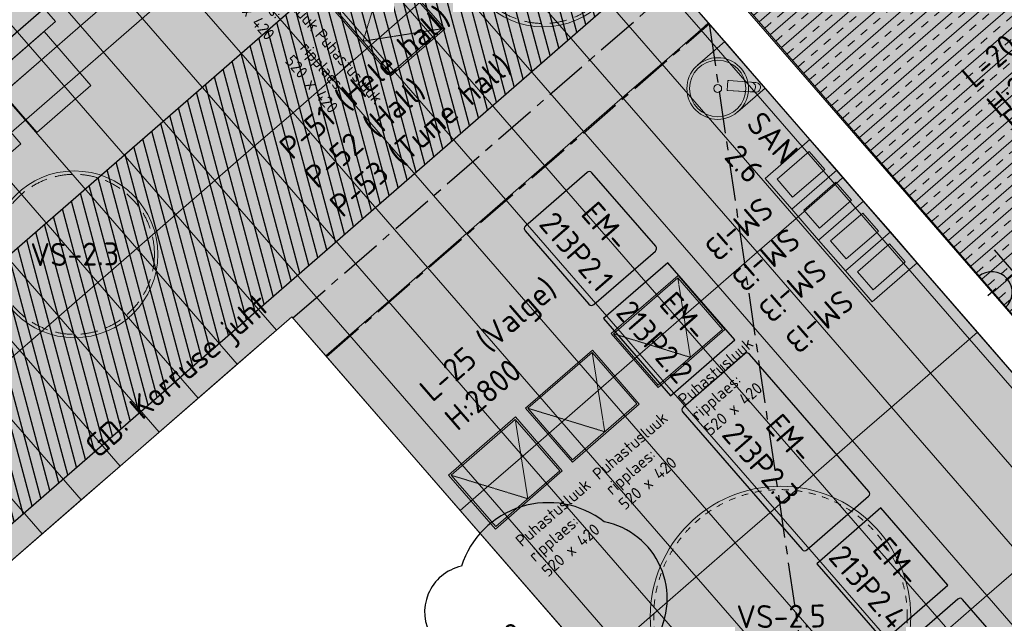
# Model space of a CAD drawing. Header units: millimetres. Extents: x -3074 to 179405, y -22 to 114374.
# Tile 88 of 184: x 145683 to 151469, y 78148 to 81670. Entities that reach past the tile are written whole.
import ezdxf

# ---------------------------------------------------------------- set-up
doc = ezdxf.new("R2010")
doc.units = ezdxf.units.MM
for name, pattern in [('Center', [400, 250, -50, 50, -50]), ('Hidden', [4, 2, -2]), ('Hidden 100.00_ 50.00', [150, 100, -50]), ('Hidden_100', [80, 40, -40])]:
    doc.linetypes.add(name, pattern=pattern)
doc.layers.get('0').update_dxf_attribs({"true_color": 0x000000})
for name, color, linetype, true_color in [('__Ref', 7, 'Continuous', 0x000000), ('_SA-ELEKTER_pistikupesad', 7, 'Continuous', 0x9900cc), ('_SA-KUJA', 1, 'Continuous', 0xff0000), ('_SA-KUJA_hatch', 7, 'Continuous', 0xffd9d9), ('_SA-LAGI_tekst', 7, 'Continuous', 0x7f4f3f), ('_SA-MÄRKUSED', 1, 'Continuous', 0xff0000), ('_SA-SISUSTUS_DIM', 1, 'Continuous', 0xff0000), ('_SA-SISUSTUS_tekst', 7, 'Continuous', 0x7f4f3f), ('_SA-VALGUSTUS_abi', 7, 'Center', 0xff9f7f)]:
    doc.layers.add(name, color=color, linetype=linetype, true_color=true_color)
for name, color, linetype, lineweight, true_color in [('_SA-LAGI', 7, 'Continuous', 9, 0x5b5b5b), ('_SA-LAGI_eriosade seadmed', 7, 'Continuous', 5, 0x9900cc), ('_SA-LAGI_hatch', 7, 'Continuous', 5, 0x787878), ('_SA-PORAND', 7, 'Continuous', 9, 0x5b5b5b), ('_SA-PORAND_hatch', 254, 'Continuous', 9, 0xbebebe), ('_SA-PORAND_tekst', 7, 'Continuous', 9, 0x5b5b5b), ('_SA-SANTEHN', 7, 'Continuous', 13, 0x4c5f99), ('_SA-SANTEHN_tekst', 7, 'Continuous', 13, 0x4c5f99), ('_SA-SISUSTUS_kohtkindel', 7, 'Continuous', 15, 0x7f4f3f), ('_SA-SISUSTUS_lahtine', 7, 'Continuous', 18, 0x7f4f3f), ('_SA-VALGUSTUS', 20, 'Continuous', 13, 0xff3f00)]:
    doc.layers.add(name, color=color, linetype=linetype, lineweight=lineweight, true_color=true_color)
doc.styles.add('DIN Pro Light-Light', font='txt')
doc.styles.add('DIN Pro Medium-Medium', font='txt')
doc.dimstyles.new('INP_100_DIM', dxfattribs={"dimtxt": 135, "dimasz": 100, "dimexe": 50, "dimexo": 0.5, "dimgap": 20, "dimtad": 0, "dimtih": 1, "dimtoh": 1, "dimdec": 0, "dimzin": 1, "dimdsep": 46, "dimtxsty": 'DIN Pro Light-Light', "dimcen": 2.5, "dimadec": 1, "dimazin": 1, "dimtfac": 1, "dimtdec": 4, "dimtix": 1, "dimtofl": 0, "dimtmove": 1, "dimatfit": 3, "dimfxl": 1, "dimtolj": 1, "dimtzin": 1, "dimarcsym": 0})

# ---------------------------------------------------------------- blocks, each defined once
blk = doc.blocks.new('segisti Metris S pealt')
at = {"color": 0, "linetype": 'ByBlock', "lineweight": -2}
for p, q in [((-27, 167.2), (-24.3, 173.9)), ((-24.3, 173.9), (-19.7, 179.7)), ((-24.3, 173.9), (-19.7, 179.7)), ((-19.7, 179.7), (-13.9, 184.3)), ((-13.9, 184.3), (-7.2, 187)), ((-7.2, 187), (0, 188)), ((0, 188), (7.2, 187)), ((7.2, 187), (13.9, 184.3)), ((13.9, 184.3), (19.7, 179.7)), ((19.7, 179.7), (24.3, 173.9)), ((24.3, 173.9), (27, 167.2)), ((-28, 160), (-27, 167.2)), ((-28, 135.073), (-28, 160)), ((-28, 160), (-28, 135.073)), ((-28, 132), (-26.7, 139.1)), ((-28, 132), (-26.7, 139.1)), ((-28, 135.073), (-28, 133.19)), ((-28, 133.19), (-28, 135.073)), ((-28, 132), (-28, 133.19)), ((-28, 133.19), (-28, 132)), ((-28, 133.19), (-28, 5)), ((-28, 96), (-28, 133.19)), ((-28, 5), (-28, 132)), ((-28, 132), (-28, 5)), ((-26.7, 139.1), (-24, 145.8)), ((-24, 145.8), (-19.5, 151.5)), ((-19.5, 151.5), (-13.8, 156)), ((-13.8, 156), (-7.1, 158.7)), ((-7.1, 158.7), (0, 159.7)), ((0, 159.7), (7.1, 158.7)), ((7.1, 158.7), (13.8, 156)), ((13.8, 156), (19.5, 151.5)), ((19.5, 151.5), (24, 145.8)), ((24, 145.8), (26.7, 139.1)), ((26.7, 139.1), (28, 132)), ((27, 167.2), (28, 160)), ((28, 160), (28, 135.073)), ((28, 135.073), (28, 160)), ((28, 159.831), (28, 157.911)), ((28, 157.911), (28, 159.831)), ((28, 157.911), (28, 155.863)), ((28, 155.863), (28, 157.911)), ((28, 155.863), (28, 153.815)), ((28, 153.815), (28, 155.863)), ((28, 135.073), (28, 132)), ((28, 132), (28, 135.073)), ((28, 5), (28, 132)), ((28, 132), (28, 5)), ((-28, 5), (-28, 96)), ((-28, 5), (-28, 4)), ((-28, 4), (-28, 5)), ((-28, 4), (-28, 3)), ((-28, 3), (-28, 4)), ((-28, 3), (-28, 2.2)), ((-28, 2.2), (-28, 3)), ((-28, 2.2), (-28, 1.5)), ((-28, 1.5), (-28, 2.2)), ((-28, 1.5), (-28, 1.1)), ((-28, 1.1), (-28, 1.5)), ((-28, 1), (-28, 1.1)), ((-28, 1.1), (-28, 1)), ((-28, 1), (-27.7, 0.3)), ((-27.7, 0.3), (-27, 0)), ((-27.7, 0.3), (-27, 0)), ((-27, 0), (0, 0)), ((0, 0), (27, 0)), ((27, 0), (27.7, 0.3)), ((27, 0), (27.7, 0.3)), ((27.7, 0.3), (28, 1)), ((28, 4), (28, 5)), ((28, 5), (28, 4)), ((28, 4), (28, 3)), ((28, 3), (28, 4)), ((28, 3), (28, 2.2)), ((28, 2.2), (28, 3)), ((28, 2.2), (28, 1.5)), ((28, 1.5), (28, 2.2)), ((28, 1), (28, 1.5)), ((28, 1.5), (28, 1))]:
    blk.add_line(p, q, dxfattribs=at)
blk = doc.blocks.new('valamu 01')
at = {"color": 0, "lineweight": -2}
for p, q in [((0, -175), (0, 175)), ((205, 175), (0, 175)), ((205, -175), (0, -175))]:
    blk.add_line(p, q, dxfattribs=at)
for radius in [175, 160]:
    blk.add_circle((205, 0), radius, dxfattribs=at)
at = {"color": 0, "linetype": 'ByBlock', "lineweight": -2}
blk.add_circle((205, 0), 22.5, dxfattribs=at)
at = {"layer": '_SA-SANTEHN', "linetype": 'ByBlock', "xscale": -1.000000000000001, "rotation": 45.00000000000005}
blk.add_blockref('segisti Metris S pealt', (151.6, 23.1), dxfattribs=at)
at = {"layer": '_SA-SANTEHN_tekst', "linetype": 'ByBlock', "insert": (89.1, 413.2), "char_height": 130.456, "width": 923.309, "attachment_point": 2, "rotation": 91.4874, "style": 'DIN Pro Light-Light'}
blk.add_mtext('{\\fDIN Pro;SAN}\\P{\\fDIN Pro;2.6}\\P', dxfattribs=at)
blk = doc.blocks.new('SM-i2')
at = {"color": 0, "linetype": 'ByBlock', "lineweight": -2}
blk.add_lwpolyline([(20, -20), (20, 0), (0, 0), (0, -20)], close=True, dxfattribs=at)
at = {"color": 0, "linetype": 'ByBlock', "lineweight": -2, "insert": (304.5, -27.6), "char_height": 135, "width": 1240.295, "attachment_point": 2, "style": 'DIN Pro Medium-Medium'}
blk.add_mtext('SM-i2', dxfattribs=at)
blk = doc.blocks.new('SM-i3')
at = {"color": 0, "linetype": 'ByBlock', "lineweight": -2}
for points in [[(0, -120), (0, 120), (-350, 120), (-350, -120)], [(-50, -70), (-50, 70), (-300, 70), (-300, -70)]]:
    blk.add_lwpolyline(points, close=True, dxfattribs=at)
at = {"color": 0, "linetype": 'ByBlock', "lineweight": -2, "insert": (310.5, 71.4), "char_height": 135, "width": 1240.295, "attachment_point": 2, "style": 'DIN Pro Medium-Medium'}
blk.add_mtext('SM-i3', dxfattribs=at)
blk = doc.blocks.new('_SA pistik(syvistatud) x1')
at = {"linetype": 'ByBlock', "lineweight": -2}
blk.add_hatch(color=0, dxfattribs=at).paths.add_polyline_path([(-80.2, 0), (80, 0), (80, 1.8), (79.9, 3.5), (79.8, 5.3), (79.6, 7.1), (79.4, 9), (79.2, 10.8), (78.9, 12.6), (78.5, 14.5), (78.1, 16.3), (77.7, 18.2), (77.2, 20), (76.7, 21.9), (76.1, 23.7), (75.5, 25.5), (74.8, 27.4), (74.1, 29.2), (73.3, 31), (72.5, 32.8), (71.7, 34.6), (70.7, 36.4), (69.8, 38.2), (68.8, 39.9), (67.7, 41.7), (66.6, 43.4), (65.5, 45), (64.3, 46.7), (63, 48.3), (61.7, 49.9), (60.4, 51.5), (59.1, 53), (57.6, 54.5), (56.2, 56), (54.7, 57.4), (53.2, 58.8), (51.7, 60.1), (50.1, 61.4), (48.5, 62.7), (46.8, 63.9), (45.1, 65.1), (43.4, 66.2), (41.7, 67.3), (40, 68.3), (38.2, 69.3), (36.5, 70.3), (34.7, 71.2), (32.8, 72), (31, 72.8), (29.2, 73.5), (27.4, 74.2), (25.5, 74.9), (23.7, 75.5), (21.8, 76), (19.9, 76.5), (18.1, 77), (16.2, 77.4), (14.4, 77.8), (12.5, 78.1), (10.7, 78.4), (8.9, 78.6), (7.1, 78.8), (5.3, 78.9), (3.5, 79), (1.7, 79.1), (-0.1, 79.1), (-1.9, 79.1), (-3.6, 79), (-5.4, 78.9), (-7.2, 78.8), (-9.1, 78.6), (-10.9, 78.4), (-12.7, 78.1), (-14.6, 77.8), (-16.4, 77.4), (-18.3, 77), (-20.1, 76.5), (-22, 76), (-23.8, 75.5), (-25.7, 74.9), (-27.5, 74.2), (-29.4, 73.5), (-31.2, 72.8), (-33, 72), (-34.8, 71.2), (-36.6, 70.3), (-38.4, 69.3), (-40.2, 68.3), (-41.9, 67.3), (-43.6, 66.2), (-45.3, 65.1), (-47, 63.9), (-48.6, 62.7), (-50.3, 61.4), (-51.8, 60.1), (-53.4, 58.8), (-54.9, 57.4), (-56.4, 56), (-57.8, 54.5), (-59.2, 53), (-60.6, 51.5), (-61.9, 49.9), (-63.2, 48.3), (-64.4, 46.7), (-65.6, 45), (-66.8, 43.4), (-67.9, 41.7), (-69, 39.9), (-70, 38.2), (-70.9, 36.4), (-71.8, 34.6), (-72.7, 32.8), (-73.5, 31), (-74.3, 29.2), (-75, 27.4), (-75.7, 25.5), (-76.3, 23.7), (-76.9, 21.9), (-77.4, 20), (-77.9, 18.2), (-78.3, 16.3), (-78.7, 14.5), (-79.1, 12.6), (-79.4, 10.8), (-79.6, 9), (-79.8, 7.1), (-80, 5.3), (-80.1, 3.5), (-80.2, 1.8)], flags=0)
at = {"color": 0, "linetype": 'ByBlock', "lineweight": -2}
for p, q in [((0, 70.7), (0, 218.6)), ((-120, 114.6), (120, 114.6)), ((0, 22), (0, -22)), ((22, 0), (-22, 0))]:
    blk.add_line(p, q, dxfattribs=at)
blk.add_lwpolyline([(-80.2, 0), (80, 0, 0.986995)], format="xyb", close=True, dxfattribs=at)
blk = doc.blocks.new('*D477')
at = {"layer": '_SA-SISUSTUS_DIM', "color": 0, "lineweight": -2}
for p, q in [((145784.4, 81008.5), (145364.8, 81486.7)), ((145322.6, 81383.2), (143924, 80156.1)), ((142218.1, 78659.3), (143616.7, 79886.4)), ((142529.6, 78152.7), (142110, 78630.9))]:
    blk.add_line(p, q, dxfattribs=at)
at = {"layer": '_SA-SISUSTUS_DIM', "color": 0}
for points in [[(145333.6, 81370.7), (145311.6, 81395.7), (145397.7, 81449.2)], [(142207.1, 78671.8), (142229.1, 78646.8), (142143, 78593.3)]]:
    blk.add_solid(points, dxfattribs=at)
at = {"layer": 'Defpoints', "color": 0}
for p in [(145397.7, 81449.2), (145784.7, 81008.1), (142530, 78152.3)]:
    blk.add_point(p, dxfattribs=at)
at = {"layer": '_SA-SISUSTUS_DIM', "color": 0, "insert": (143770.4, 80021.2), "char_height": 135, "attachment_point": 5, "style": 'DIN Pro Light-Light'}
blk.add_mtext('\\A1;4330', dxfattribs=at)
blk = doc.blocks.new('VS-2.5')
at = {"color": 0, "lineweight": -2}
blk.add_circle((0, -765), 765, dxfattribs=at)
at = {"color": 0, "linetype": 'Hidden_100', "lineweight": -2}
blk.add_circle((0, -765), 745, dxfattribs=at)
at = {"color": 0, "lineweight": -2, "insert": (-258.9, -697.1), "char_height": 135, "width": 1352.951, "attachment_point": 1, "style": 'DIN Pro Medium-Medium'}
blk.add_mtext('VS-2.5', dxfattribs=at)
blk = doc.blocks.new('VS-2.3')
at = {"color": 0}
blk.add_circle((0, -490), 490, dxfattribs=at)
at = {"color": 0, "linetype": 'Hidden 100.00_ 50.00', "lineweight": -2}
blk.add_circle((0, -490), 470, dxfattribs=at)
at = {"color": 0, "lineweight": -2, "insert": (-258.9, -422.1), "char_height": 135, "width": 1352.951, "attachment_point": 1, "style": 'DIN Pro Medium-Medium'}
blk.add_mtext('VS-2.3', dxfattribs=at)
blk = doc.blocks.new('Puhastusluuk ripplaes 520 x 420')
at = {"layer": '_SA-LAGI_eriosade seadmed'}
for points in [[(-471.8, 146.4), (-79.3, 487.6), (196.2, 170.6), (-196.2, -170.6)], [(-457.7, 145.4), (-80.3, 473.4), (182.1, 171.6), (-195.2, -156.5)]]:
    blk.add_lwpolyline(points, close=True, dxfattribs=at)
at = {"layer": '_SA-LAGI_eriosade seadmed', "linetype": 'Hidden'}
blk.add_lwpolyline([(-457.7, 145.4), (-6.6, 7.5), (-80.3, 473.4)], dxfattribs=at)

msp = doc.modelspace()

# ---------------------------------------------------------------- hatches: boundary and pattern name
at = {"layer": '_SA-KUJA_hatch'}
h = msp.add_hatch(dxfattribs=at)
h.set_pattern_fill('Hatch1', color=256, scale=500, angle=285, style=0, pattern_type=2)
h.set_pattern_definition([(285, (0, 0), (60.370364, 16.17619), [])])
h.paths.add_polyline_path([(130480.3, 69056.5), (130480.3, 55146.1), (131580.2, 55146.1), (131580.2, 61307.5), (132780.2, 61920), (132780.2, 55146.1), (132890, 55146.1), (132880, 53721.5), (129100, 53721.5), (129100, 55146.1), (129280.3, 55146.1), (129280.3, 69056.5), (122910, 69056.5), (122910, 70256.5), (134083.2, 70256.5), (168131.4, 99854.1), (168609.9, 100270.1), (164958.9, 104473.2), (165864.5, 105260.5), (170389.6, 100054.9), (169907.3, 99635.6), (169928.7, 99607.7), (169019.7, 98824.4), (168916.1, 98946.2), (134531.9, 69056.5)], flags=0)
at = {"layer": '_SA-LAGI_hatch'}
h = msp.add_hatch(dxfattribs=at)
h.set_pattern_fill('Plus', color=256, scale=200, angle=41, style=0, pattern_type=2)
h.set_pattern_definition([(41, (-18.87, -16.4), (-131.2118, 150.94192), [50, -150]), (131, (16.4, -18.87), (-150.94192, -131.2118), [50, -150])])
h.paths.add_polyline_path([(162278.7, 92961.1), (165539.3, 89210.2), (162958.2, 86966.4), (159697.6, 90717.3), (149531.7, 81880.2), (152792.3, 78129.3), (150543.2, 76174.3), (147282.6, 79925.2), (140165.8, 73738.6), (138919.3, 75172.6), (167837.4, 100178.2), (168319.5, 100597.3), (168613.9, 100853.4), (168818.5, 101031), (169475.1, 101601.8), (170656, 100243.3)], flags=0)
h = msp.add_hatch(dxfattribs=at)
h.set_pattern_fill('Squares', color=256, scale=200, angle=41, style=0, pattern_type=2)
h.set_pattern_definition([(41, (2e-12, 2e-12), (-32.802951, 37.735479), [50, -50]), (131, (2e-12, 2e-12), (-37.735479, -32.802951), [50, -50])])
h.paths.add_polyline_path([(139785, 82589.9), (142875, 79035.2), (145893.9, 81659.5), (142803.8, 85214.1)], flags=0)
h = msp.add_hatch(dxfattribs=at)
h.set_pattern_fill('Plus', color=256, scale=100, angle=41, style=0, pattern_type=2)
h.set_pattern_definition([(41, (-9.43, -8.2), (-65.605903, 75.47096), [25, -75]), (131, (8.2, -9.43), (-75.47096, -65.605903), [25, -75])])
h.paths.add_polyline_path([(149842, 81858.5), (151125, 82973.8), (151387.5, 82671.9), (151772.4, 83006.5), (151509.9, 83308.4), (153109.9, 84699.3), (156219.6, 81121.9), (152951.7, 78281.2)], flags=0)
at = {"layer": '_SA-PORAND_hatch', "true_color": 0xbebebe}
h = msp.add_hatch(dxfattribs=at)
h.set_pattern_fill('HatchDash', color=9, scale=400, angle=41, style=0, pattern_type=2)
h.set_pattern_definition([(41, (0, 0), (-65.605903, 75.47096), []), (41, (-32.8, 37.74), (-65.605903, 75.47096), [50, -50])])
h.paths.add_polyline_path([(151387.5, 82671.9), (151772.4, 83006.5), (151509.9, 83308.4), (153109.9, 84699.3), (156219.6, 81121.9), (156455.8, 80850.2), (155927.5, 80391), (155691.3, 80662.7), (155117.8, 80164.1), (155353.9, 79892.4), (154825.6, 79433.2), (154589.5, 79704.8), (154166.8, 79337.5), (154403, 79065.8), (153874.7, 78606.5), (153638.5, 78878.2), (152951.7, 78281.2), (149849.6, 81865.1), (151125, 82973.8)], flags=0)
at = {"layer": '_SA-PORAND_hatch', "true_color": 0xebebeb}
for points in [[(146270, 81832.8), (145480.1, 82741.4), (145250.7, 82542), (146040.6, 81633.3)], [(149531.7, 81880.2), (149715.3, 82039.8), (149124.8, 82719.1), (148895.4, 82519.6), (149685.3, 81611), (149731.1, 81650.8)], [(147977.7, 81721.9), (147187.8, 82630.5), (146958.3, 82431.1), (147748.2, 81522.4)], [(146040.6, 81633.3), (145250.7, 82542), (145021.3, 82342.6), (145811.2, 81433.9)], [(145811.2, 81433.9), (145021.3, 82342.6), (144802.9, 82152.8), (145592.8, 81244.1)], [(149455.8, 81411.5), (148665.9, 82320.2), (148436.5, 82120.7), (149226.4, 81212.1)], [(149226.4, 81212.1), (148436.5, 82120.7), (148207.1, 81921.3), (148997, 81012.6)], [(147059.9, 80924.1), (146270, 81832.8), (146040.6, 81633.3), (146830.5, 80724.7)], [(150521, 80742.1), (149731.1, 81650.8), (149685.3, 81611), (150475.2, 80702.3)], [(146601.1, 80525.2), (145811.2, 81433.9), (145581.7, 81234.4), (146371.6, 80325.8)], [(146142.2, 80126.3), (145352.3, 81035), (145122.9, 80835.6), (145912.8, 79926.9)], [(151035.6, 79594.2), (150245.7, 80502.8), (150016.3, 80303.4), (150806.2, 79394.7)], [(146962.1, 79646.5), (146371.6, 80325.8), (146142.2, 80126.3), (146732.7, 79447.1)], [(148869.1, 79306.2), (148079.3, 80214.9), (147849.8, 80015.4), (148639.7, 79106.8)], [(152100.8, 78924.8), (151310.9, 79833.5), (151265.1, 79793.6), (152055, 78885)], [(146044.4, 78848.8), (145453.9, 79528), (145224.5, 79328.6), (145814.9, 78649.3)], [(145814.9, 78649.3), (145224.5, 79328.6), (144995, 79129.1), (145585.5, 78449.9)], [(151366.7, 78286.6), (150576.8, 79195.3), (150347.3, 78995.9), (151137.2, 78087.2)], [(152156.6, 77378), (151366.7, 78286.6), (151137.2, 78087.2), (151927.1, 77178.5)], [(150219.5, 77289.4), (149429.6, 78198.1), (149200.2, 77998.6), (149990.1, 77090)]]:
    msp.add_hatch(color=7, dxfattribs=at).paths.add_polyline_path(points, flags=0)
at = {"layer": '_SA-PORAND_hatch', "true_color": 0xfafafa}
for points in [[(149685.3, 81611), (148895.4, 82519.6), (148665.9, 82320.2), (149455.8, 81411.5)], [(147748.2, 81522.4), (146958.3, 82431.1), (146728.9, 82231.7), (147518.8, 81323)], [(147289.4, 81123.5), (146499.5, 82032.2), (146270, 81832.8), (147059.9, 80924.1)], [(148767.5, 80813.2), (147977.7, 81721.9), (147748.2, 81522.4), (148538.1, 80613.8)], [(146830.5, 80724.7), (146040.6, 81633.3), (145811.2, 81433.9), (146601.1, 80525.2)], [(150245.7, 80502.8), (149455.8, 81411.5), (149226.4, 81212.1), (150016.3, 80303.4)], [(149786.9, 80104), (148997, 81012.6), (148767.5, 80813.2), (149557.4, 79904.5)], [(147849.8, 80015.4), (147059.9, 80924.1), (146830.5, 80724.7), (147620.4, 79816)], [(145912.8, 79926.9), (145122.9, 80835.6), (144893.4, 80636.1), (145683.3, 79727.4)], [(147620.4, 79816), (146830.5, 80724.7), (146601.1, 80525.2), (147191.5, 79846), (147282.6, 79925.2), (147482.1, 79695.7)], [(149098.6, 79505.6), (148308.7, 80414.3), (148079.3, 80214.9), (148869.1, 79306.2)], [(146732.7, 79447.1), (146142.2, 80126.3), (145912.8, 79926.9), (146503.2, 79247.6)], [(150576.8, 79195.3), (149786.9, 80104), (149557.4, 79904.5), (150347.3, 78995.9)], [(146503.2, 79247.6), (145912.8, 79926.9), (145683.3, 79727.4), (146273.8, 79048.2)], [(150347.3, 78995.9), (149557.4, 79904.5), (149328, 79705.1), (150117.9, 78796.4)], [(151825.5, 78685.5), (151035.6, 79594.2), (150806.2, 79394.7), (151596.1, 78486.1)], [(149888.5, 78597), (149098.6, 79505.6), (148869.1, 79306.2), (149659, 78397.5)], [(151596.1, 78486.1), (150806.2, 79394.7), (150576.8, 79195.3), (151366.7, 78286.6)], [(149659, 78397.5), (148869.1, 79306.2), (148639.7, 79106.8), (149429.6, 78198.1)], [(149429.6, 78198.1), (148639.7, 79106.8), (148410.3, 78907.3), (149200.2, 77998.6)], [(149200.2, 77998.6), (148410.3, 78907.3), (148272, 78787.1), (149061.9, 77878.4)], [(150907.8, 77887.7), (150117.9, 78796.4), (149888.5, 78597), (150678.4, 77688.3)], [(150448.9, 77488.9), (149659, 78397.5), (149429.6, 78198.1), (150219.5, 77289.4)]]:
    msp.add_hatch(color=7, dxfattribs=at).paths.add_polyline_path(points, flags=0)
at = {"layer": '_SA-PORAND_hatch', "true_color": 0xdcdcdc}
for points in [[(147518.8, 81323), (146728.9, 82231.7), (146499.5, 82032.2), (147289.4, 81123.5)], [(148997, 81012.6), (148207.1, 81921.3), (147977.7, 81721.9), (148767.5, 80813.2)], [(150475.2, 80702.3), (149685.3, 81611), (149455.8, 81411.5), (150245.7, 80502.8)], [(148538.1, 80613.8), (147748.2, 81522.4), (147518.8, 81323), (148308.7, 80414.3)], [(148308.7, 80414.3), (147518.8, 81323), (147289.4, 81123.5), (148079.3, 80214.9)], [(146371.6, 80325.8), (145581.7, 81234.4), (145352.3, 81035), (146142.2, 80126.3)], [(150016.3, 80303.4), (149226.4, 81212.1), (148997, 81012.6), (149786.9, 80104)], [(148079.3, 80214.9), (147289.4, 81123.5), (147059.9, 80924.1), (147849.8, 80015.4)], [(149557.4, 79904.5), (148767.5, 80813.2), (148538.1, 80613.8), (149328, 79705.1)], [(151310.9, 79833.5), (150521, 80742.1), (150475.2, 80702.3), (151265.1, 79793.6)], [(151265.1, 79793.6), (150475.2, 80702.3), (150245.7, 80502.8), (151035.6, 79594.2)], [(149328, 79705.1), (148538.1, 80613.8), (148308.7, 80414.3), (149098.6, 79505.6)], [(147191.5, 79846), (146601.1, 80525.2), (146371.6, 80325.8), (146962.1, 79646.5)], [(150806.2, 79394.7), (150016.3, 80303.4), (149786.9, 80104), (150576.8, 79195.3)], [(148639.7, 79106.8), (147849.8, 80015.4), (147620.4, 79816), (148410.3, 78907.3)], [(148410.3, 78907.3), (147620.4, 79816), (147482.1, 79695.7), (148272, 78787.1)], [(152055, 78885), (151265.1, 79793.6), (151035.6, 79594.2), (151825.5, 78685.5)], [(146273.8, 79048.2), (145683.3, 79727.4), (145453.9, 79528), (146044.4, 78848.8)], [(150117.9, 78796.4), (149328, 79705.1), (149098.6, 79505.6), (149888.5, 78597)], [(151137.2, 78087.2), (150347.3, 78995.9), (150117.9, 78796.4), (150907.8, 77887.7)], [(150678.4, 77688.3), (149888.5, 78597), (149659, 78397.5), (150448.9, 77488.9)], [(152386, 77577.4), (151596.1, 78486.1), (151366.7, 78286.6), (152156.6, 77378)]]:
    msp.add_hatch(color=254, dxfattribs=at).paths.add_polyline_path(points, flags=0)

# ---------------------------------------------------------------- linework, layer by layer
at = {"layer": '__Ref'}
msp.add_line((145448.8, 81409.8), (148316.7, 83902.9), dxfattribs=at)
at = {"layer": '_SA-KUJA', "color": 1, "true_color": 0xff0000}
msp.add_lwpolyline([(130480.3, 55146.1), (130480.3, 69056.5), (134531.9, 69056.5), (168918.7, 98948.5), (168916.1, 98946.2), (169019.7, 98824.4), (169928.7, 99607.7), (169907.3, 99635.6), (170389.6, 100054.9), (165864.5, 105260.5), (164958.9, 104473.2), (168609.9, 100270.1), (134083.2, 70256.5), (122910, 70256.5), (122910, 69056.5), (129280.3, 69056.5), (129280.3, 55146.1)], dxfattribs=at)
at = {"layer": '_SA-LAGI'}
for points in [[(139785, 82589.9), (142875, 79035.2), (145893.9, 81659.5), (142803.8, 85214.1)], [(149842, 81858.5), (151125, 82973.8), (151387.5, 82671.9), (151772.4, 83006.5), (151509.9, 83308.4), (153109.9, 84699.3), (156219.6, 81121.9), (152951.7, 78281.2)]]:
    msp.add_lwpolyline(points, close=True, dxfattribs=at)
at = {"layer": '_SA-LAGI_hatch'}
msp.add_lwpolyline([(162278.7, 92961.1), (165539.3, 89210.2), (162958.2, 86966.4), (159697.6, 90717.3), (149531.7, 81880.2), (152792.3, 78129.3), (150543.2, 76174.3), (147282.6, 79925.2), (140165.8, 73738.6), (138919.3, 75172.6), (167771.7, 100253.6), (167561.6, 100494.4), (168543.2, 101347.7), (165453.1, 104902.4), (166109.5, 105473.5), (170656, 100243.3)], close=True, dxfattribs=at)
at = {"layer": '_SA-MÄRKUSED'}
msp.add_lwpolyline([(148105.3, 78043.3, 0.520567), (147910.9, 77505.9, 0.520567), (148530.3, 77121.3, 0.520567), (149382.9, 77341.4, 0.520567), (149421.3, 78029.7, 0.520567), (149118.1, 78720.9, 0.520567), (148278.8, 78459.1, 0.520567)], format="xyb", close=True, dxfattribs=at)
at = {"layer": '_SA-PORAND'}
for points in [[(153509, 85337.7), (149531.7, 81880.2), (152923.5, 77978.4), (150674.5, 76023.3), (147282.6, 79925.2), (132880, 67405.2)], [(127406, 71829), (135642, 78988.4), (138732, 75433.8), (138422.2, 75164.5), (138698.1, 74847.8), (139015, 75123.2), (139015.1, 75123.3), (138739.5, 75440.3), (141924.3, 78208.8), (142199.9, 77891.8), (142516.8, 78167.4), (142241.3, 78484.3), (145509.2, 81325.1), (145784.7, 81008.1), (146101.7, 81283.6), (145826.2, 81600.6), (145516.7, 81331.6), (142426.7, 84886.3)]]:
    msp.add_lwpolyline(points, dxfattribs=at)
for points in [[(151387.5, 82671.9), (151772.4, 83006.5), (151509.9, 83308.4), (153109.9, 84699.3), (156219.6, 81121.9), (156455.8, 80850.2), (155927.5, 80391), (155691.3, 80662.7), (155117.8, 80164.1), (155353.9, 79892.4), (154825.6, 79433.2), (154589.5, 79704.8), (154166.8, 79337.5), (154403, 79065.8), (153874.7, 78606.5), (153638.5, 78878.2), (152951.7, 78281.2), (149849.6, 81865.1), (151125, 82973.8)], [(146270, 81832.8), (145480.1, 82741.4), (145250.7, 82542), (146040.6, 81633.3)], [(149531.7, 81880.2), (149715.3, 82039.8), (149124.8, 82719.1), (148895.4, 82519.6), (149685.3, 81611), (149731.1, 81650.8)], [(147977.7, 81721.9), (147187.8, 82630.5), (146958.3, 82431.1), (147748.2, 81522.4)], [(146040.6, 81633.3), (145250.7, 82542), (145021.3, 82342.6), (145811.2, 81433.9)], [(149685.3, 81611), (148895.4, 82519.6), (148665.9, 82320.2), (149455.8, 81411.5)], [(147748.2, 81522.4), (146958.3, 82431.1), (146728.9, 82231.7), (147518.8, 81323)], [(145811.2, 81433.9), (145021.3, 82342.6), (144802.9, 82152.8), (145592.8, 81244.1)], [(149455.8, 81411.5), (148665.9, 82320.2), (148436.5, 82120.7), (149226.4, 81212.1)], [(147518.8, 81323), (146728.9, 82231.7), (146499.5, 82032.2), (147289.4, 81123.5)], [(149226.4, 81212.1), (148436.5, 82120.7), (148207.1, 81921.3), (148997, 81012.6)], [(147289.4, 81123.5), (146499.5, 82032.2), (146270, 81832.8), (147059.9, 80924.1)], [(148997, 81012.6), (148207.1, 81921.3), (147977.7, 81721.9), (148767.5, 80813.2)], [(147059.9, 80924.1), (146270, 81832.8), (146040.6, 81633.3), (146830.5, 80724.7)], [(148767.5, 80813.2), (147977.7, 81721.9), (147748.2, 81522.4), (148538.1, 80613.8)], [(150521, 80742.1), (149731.1, 81650.8), (149685.3, 81611), (150475.2, 80702.3)], [(146830.5, 80724.7), (146040.6, 81633.3), (145811.2, 81433.9), (146601.1, 80525.2)], [(150475.2, 80702.3), (149685.3, 81611), (149455.8, 81411.5), (150245.7, 80502.8)], [(148538.1, 80613.8), (147748.2, 81522.4), (147518.8, 81323), (148308.7, 80414.3)], [(146601.1, 80525.2), (145811.2, 81433.9), (145581.7, 81234.4), (146371.6, 80325.8)], [(150245.7, 80502.8), (149455.8, 81411.5), (149226.4, 81212.1), (150016.3, 80303.4)], [(148308.7, 80414.3), (147518.8, 81323), (147289.4, 81123.5), (148079.3, 80214.9)], [(146371.6, 80325.8), (145581.7, 81234.4), (145352.3, 81035), (146142.2, 80126.3)], [(150016.3, 80303.4), (149226.4, 81212.1), (148997, 81012.6), (149786.9, 80104)], [(148079.3, 80214.9), (147289.4, 81123.5), (147059.9, 80924.1), (147849.8, 80015.4)], [(146142.2, 80126.3), (145352.3, 81035), (145122.9, 80835.6), (145912.8, 79926.9)], [(149786.9, 80104), (148997, 81012.6), (148767.5, 80813.2), (149557.4, 79904.5)], [(147849.8, 80015.4), (147059.9, 80924.1), (146830.5, 80724.7), (147620.4, 79816)], [(145912.8, 79926.9), (145122.9, 80835.6), (144893.4, 80636.1), (145683.3, 79727.4)], [(149557.4, 79904.5), (148767.5, 80813.2), (148538.1, 80613.8), (149328, 79705.1)], [(147620.4, 79816), (146830.5, 80724.7), (146601.1, 80525.2), (147191.5, 79846), (147282.6, 79925.2), (147482.1, 79695.7)], [(151310.9, 79833.5), (150521, 80742.1), (150475.2, 80702.3), (151265.1, 79793.6)], [(151265.1, 79793.6), (150475.2, 80702.3), (150245.7, 80502.8), (151035.6, 79594.2)], [(145683.3, 79727.4), (144893.4, 80636.1), (144664, 80436.7), (145453.9, 79528)], [(149328, 79705.1), (148538.1, 80613.8), (148308.7, 80414.3), (149098.6, 79505.6)], [(147191.5, 79846), (146601.1, 80525.2), (146371.6, 80325.8), (146962.1, 79646.5)], [(151035.6, 79594.2), (150245.7, 80502.8), (150016.3, 80303.4), (150806.2, 79394.7)], [(149098.6, 79505.6), (148308.7, 80414.3), (148079.3, 80214.9), (148869.1, 79306.2)], [(146962.1, 79646.5), (146371.6, 80325.8), (146142.2, 80126.3), (146732.7, 79447.1)], [(150806.2, 79394.7), (150016.3, 80303.4), (149786.9, 80104), (150576.8, 79195.3)], [(148869.1, 79306.2), (148079.3, 80214.9), (147849.8, 80015.4), (148639.7, 79106.8)], [(146732.7, 79447.1), (146142.2, 80126.3), (145912.8, 79926.9), (146503.2, 79247.6)], [(150576.8, 79195.3), (149786.9, 80104), (149557.4, 79904.5), (150347.3, 78995.9)], [(148639.7, 79106.8), (147849.8, 80015.4), (147620.4, 79816), (148410.3, 78907.3)], [(146503.2, 79247.6), (145912.8, 79926.9), (145683.3, 79727.4), (146273.8, 79048.2)], [(150347.3, 78995.9), (149557.4, 79904.5), (149328, 79705.1), (150117.9, 78796.4)], [(148410.3, 78907.3), (147620.4, 79816), (147482.1, 79695.7), (148272, 78787.1)], [(152055, 78885), (151265.1, 79793.6), (151035.6, 79594.2), (151825.5, 78685.5)], [(152100.8, 78924.8), (151310.9, 79833.5), (151265.1, 79793.6), (152055, 78885)], [(146273.8, 79048.2), (145683.3, 79727.4), (145453.9, 79528), (146044.4, 78848.8)], [(150117.9, 78796.4), (149328, 79705.1), (149098.6, 79505.6), (149888.5, 78597)], [(151825.5, 78685.5), (151035.6, 79594.2), (150806.2, 79394.7), (151596.1, 78486.1)], [(146044.4, 78848.8), (145453.9, 79528), (145224.5, 79328.6), (145814.9, 78649.3)], [(149888.5, 78597), (149098.6, 79505.6), (148869.1, 79306.2), (149659, 78397.5)], [(151596.1, 78486.1), (150806.2, 79394.7), (150576.8, 79195.3), (151366.7, 78286.6)], [(145814.9, 78649.3), (145224.5, 79328.6), (144995, 79129.1), (145585.5, 78449.9)], [(149659, 78397.5), (148869.1, 79306.2), (148639.7, 79106.8), (149429.6, 78198.1)], [(151366.7, 78286.6), (150576.8, 79195.3), (150347.3, 78995.9), (151137.2, 78087.2)], [(149429.6, 78198.1), (148639.7, 79106.8), (148410.3, 78907.3), (149200.2, 77998.6)], [(151137.2, 78087.2), (150347.3, 78995.9), (150117.9, 78796.4), (150907.8, 77887.7)], [(149200.2, 77998.6), (148410.3, 78907.3), (148272, 78787.1), (149061.9, 77878.4)], [(150907.8, 77887.7), (150117.9, 78796.4), (149888.5, 78597), (150678.4, 77688.3)], [(150678.4, 77688.3), (149888.5, 78597), (149659, 78397.5), (150448.9, 77488.9)], [(152386, 77577.4), (151596.1, 78486.1), (151366.7, 78286.6), (152156.6, 77378)], [(150448.9, 77488.9), (149659, 78397.5), (149429.6, 78198.1), (150219.5, 77289.4)], [(152156.6, 77378), (151366.7, 78286.6), (151137.2, 78087.2), (151927.1, 77178.5)], [(150219.5, 77289.4), (149429.6, 78198.1), (149200.2, 77998.6), (149990.1, 77090)]]:
    msp.add_lwpolyline(points, close=True, dxfattribs=at)
at = {"layer": '_SA-SANTEHN'}
msp.add_line((146101.7, 81283.6), (146042.9, 81351.3), dxfattribs=at)
at = {"layer": '_SA-SISUSTUS_kohtkindel'}
msp.add_lwpolyline([(142597.6, 78263.7), (145690.5, 80939.8), (145428.8, 81242.3), (142335.9, 78566.2)], close=True, dxfattribs=at)
at = {"layer": '_SA-SISUSTUS_lahtine', "color": 0, "lineweight": -2}
for points in [[(149056.7, 79996), (149419, 80310.9, 0.414214), (149421, 80339.1), (149045.7, 80770.8, 0.414214), (149017.5, 80772.8), (148655.2, 80457.9, 0.414214), (148653.3, 80429.7), (149028.5, 79998, 0.414214)], [(150309, 78555.5), (150671.3, 78870.4, 0.414214), (150673.2, 78898.6), (149972.1, 79705.2, 0.414214), (149943.8, 79707.2), (149581.6, 79392.3, 0.414214), (149579.6, 79364), (150280.8, 78557.4, 0.414214)], [(151239.8, 77484.7), (151602, 77799.6, 0.414214), (151604, 77827.8), (151224.3, 78264.6, 0.414214), (151196.1, 78266.6), (150833.8, 77951.7, 0.414214), (150831.9, 77923.5), (151211.6, 77486.7, 0.414214)]]:
    msp.add_lwpolyline(points, format="xyb", close=True, dxfattribs=at)
for points in [[(149114.8, 79914), (149508.4, 79461.2), (149885.8, 79789.2), (149492.1, 80242)], [(150367.1, 78473.4), (150760.7, 78020.6), (151138, 78348.6), (150744.4, 78801.5)]]:
    msp.add_lwpolyline(points, close=True, dxfattribs=at)
at = {"layer": '_SA-VALGUSTUS_abi'}
for p, q in [((147289.3, 79917.7), (149538.4, 81872.8)), ((147486.1, 79691.3), (149735.2, 81646.4)), ((149735.2, 81646.4), (150536.7, 76181.8))]:
    msp.add_line(p, q, dxfattribs=at)

# ---------------------------------------------------------------- block references
at = {"layer": '_SA-ELEKTER_pistikupesad', "xscale": 1.5, "yscale": 1.5, "zscale": 1.5, "rotation": 311.0000018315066}
msp.add_blockref('_SA pistik(syvistatud) x1', (151396.9, 80069.9), dxfattribs=at)
at = {"layer": '_SA-LAGI_eriosade seadmed'}
for p, rotation in [((147693.6, 81536.9, 2700), 270.0000000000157), ((149631, 79679.2, 2700), 1.602363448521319e-11), ((149127.9, 79241.8, 2700), 1.602363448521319e-11), ((148675.7, 78848.7, 2700), 1.602363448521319e-11)]:
    msp.add_blockref('Puhastusluuk ripplaes 520 x 420', p, dxfattribs=dict(at, rotation=rotation))
at = {"layer": '_SA-SANTEHN', "linetype": 'ByBlock', "zscale": 1.034833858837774}
for name, p, xscale, yscale, rotation in [('valamu 01', (149945, 81404.8), 1.034833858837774, 1.034833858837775, 221.0000000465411), ('segisti Metris S pealt', (149842.3, 81283.8), -1.034833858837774, 1.034833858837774, 266.0000000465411)]:
    msp.add_blockref(name, p, dxfattribs=dict(at, xscale=xscale, yscale=yscale, rotation=rotation))
at = {"layer": '_SA-SISUSTUS_kohtkindel', "rotation": 41.00006823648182}
msp.add_blockref('SM-i2', (148162.9, 77815.1), dxfattribs=at)
at = {"layer": '_SA-SISUSTUS_lahtine', "rotation": 221.0000023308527}
for p in [(150141.7, 80646.8), (150299.1, 80465.7), (150456.6, 80284.5), (150614.1, 80103.4)]:
    msp.add_blockref('SM-i3', p, dxfattribs=at)
at = {"layer": '_SA-VALGUSTUS'}
for name, p, rotation in [('VS-2.3', (148755.6, 82607.6), 0.6205627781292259), ('VS-2.3', (145999.7, 80781.6), 0.6205627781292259), ('VS-2.5', (150145.7, 78929.3), 0.620562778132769)]:
    msp.add_blockref(name, p, dxfattribs=dict(at, rotation=rotation))

# ---------------------------------------------------------------- texts
at = {"layer": '_SA-LAGI_eriosade seadmed', "char_height": 70, "width": 1353.333, "attachment_point": 1, "style": 'DIN Pro Light-Light'}
for insert, rotation in [((147094, 82052.3), 311), ((147466.8, 81623.4), 311), ((149544.5, 79452.4), 41), ((149041.4, 79015), 41), ((148589.2, 78621.9), 41)]:
    msp.add_mtext('{\\fDIN Pro;Puhastusluuk }\\P{\\fDIN Pro;ripplaes:}\\P{\\fDIN Pro;520 x 420}\\P', dxfattribs=dict(at, insert=insert, rotation=rotation))
at = {"layer": '_SA-LAGI_tekst', "char_height": 135, "width": 2289.836, "attachment_point": 1, "rotation": 41, "style": 'DIN Pro Medium-Medium'}
for s, insert in [('{\\fDIN Pro;L-20 (Valge)}\\P{\\fDIN Pro;H:2700}\\P', (151203.9, 81362.2)), ('{\\fDIN Pro;L-25 (Valge)}\\P{\\fDIN Pro;H:2800}\\P', (148019.1, 79520.2))]:
    msp.add_mtext(s, dxfattribs=dict(at, insert=insert))
at = {"layer": '_SA-PORAND_tekst', "char_height": 135, "attachment_point": 1, "rotation": 41, "style": 'DIN Pro Medium-Medium'}
for s, insert, width in [('{\\fDIN Pro;P-51 (Hele hall)}\\P{\\fDIN Pro;P-52 (Hall)}\\P{\\fDIN Pro;P-53 (Tume hall)}\\P', (147195.7, 80943.1), 3068.852), ('P-10', (151446, 81104.1), 1047.541)]:
    msp.add_mtext(s, dxfattribs=dict(at, insert=insert, width=width))
at = {"layer": '_SA-SISUSTUS_tekst', "char_height": 135, "style": 'DIN Pro Medium-Medium'}
for s, insert, width, attachment_point, rotation in [('{\\fDIN Pro;EM-}\\P{\\fDIN Pro;213P2.1}\\P', (149040.4, 80380.7), 1547.18, 5, 311), ('GD: Korruse juht', (146055.2, 79189.5), 3088.033, 1, 41), ('{\\fDIN Pro;EM-}\\P{\\fDIN Pro;213P2.2}\\P', (149500.3, 79851.6), 1594.393, 5, 311), ('{\\fDIN Pro;EM-}\\P{\\fDIN Pro;213P2.3}\\P', (150123.5, 79134.6), 1594.393, 5, 311), ('{\\fDIN Pro;EM-}\\P{\\fDIN Pro;213P2.4}\\P', (150752.5, 78411), 1601.77, 5, 311)]:
    msp.add_mtext(s, dxfattribs=dict(at, insert=insert, width=width, attachment_point=attachment_point, rotation=rotation))

# ---------------------------------------------------------------- dimensions: what is measured, and where the dimension line sits
at = {"layer": '_SA-SISUSTUS_DIM'}
dim = msp.add_linear_dim(base=(145397.7, 81449.2), p1=(142530, 78152.3), p2=(145784.7, 81008.1), angle=41.26461, dimstyle='INP_100_DIM', override={"dimtxt": 135, "dimasz": 100, "dimexe": 50, "dimexo": 0.5, "dimgap": 20, "dimdec": 0, "dimzin": 1, "dimtxsty": 'DIN Pro Light-Light', "dimsah": 0, "dimcen": 2.5, "dimadec": 1, "dimazin": 1, "dimtix": 0, "dimtmove": 0, "dimtzin": 1}, dxfattribs=at)
dim.commit()
dim.dimension.update_dxf_attribs({"geometry": '*D477', "text_midpoint": (143770.4, 80021.2)})

doc.saveas('drawing.dxf')
